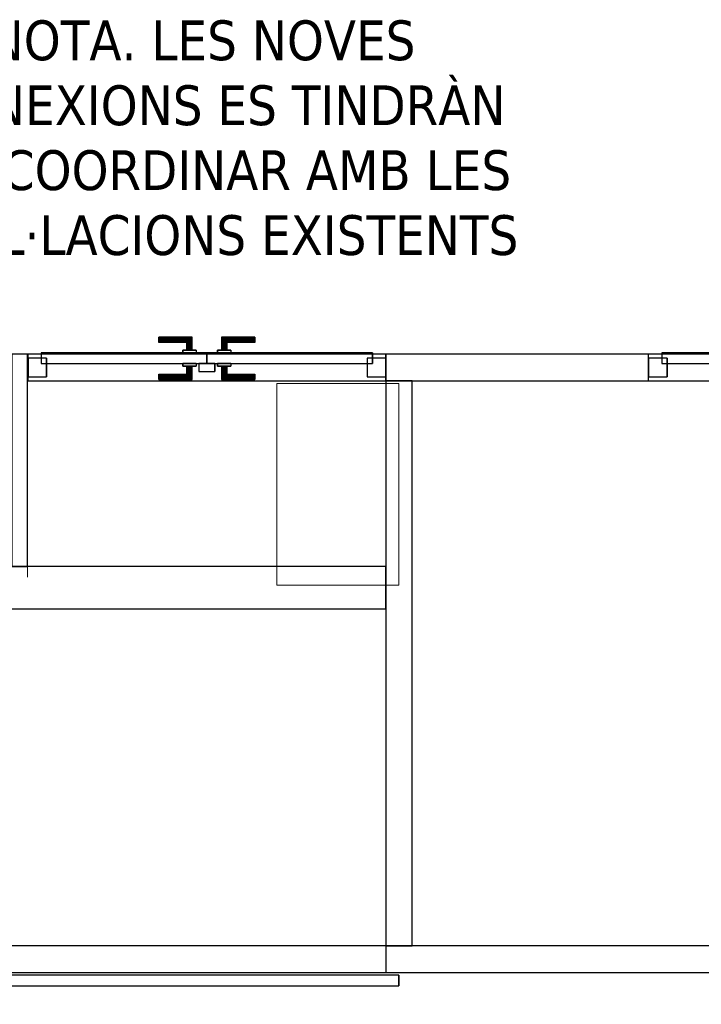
# Model space of a CAD drawing. Header units: metres. Extents: x 391.1 to 430.4, y 12.7 to 29.8.
# Tile 38 of 208: x 404.7 to 407.3, y 21.9 to 25.6. Entities that reach past the tile are written whole.
import ezdxf

# ---------------------------------------------------------------- set-up
doc = ezdxf.new("R2010")
doc.units = ezdxf.units.M
doc.layers.add('01_CARPINTERIA', color=5, linetype='Continuous', lineweight=25, true_color=0x0000ff)
for name, color, linetype, lineweight in [('A-COLS-____-OTLN', 7, 'Continuous', 18), ('A-DETL-____-MBND', 7, 'Continuous', 18), ('A-GENM-____-OTLN', 7, 'Continuous', 18), ('A-WALL-____-MCUT', 7, 'Continuous', 25), ('A-WALL-____-OTLN', 7, 'Continuous', 25), ('G-____-____-TEXT', 7, 'Continuous', 30)]:
    doc.layers.add(name, color=color, linetype=linetype, lineweight=lineweight)
doc.styles.add('Tahoma_3', font='tahoma.ttf', dxfattribs={"height": 0.15})

# ---------------------------------------------------------------- blocks, each defined once
blk = doc.blocks.new('Family - Pilar PS-1-153670-02_SAN_P0')
at = {"layer": 'A-DETL-____-MBND', "color": 253, "true_color": 0xaaaaaa}
for p, q in [((0, 0.76), (0, 0)), ((0, 0), (0, 0.76)), ((0.46, 0.76), (0, 0.76)), ((0, 0.76), (0.46, 0.76)), ((0.46, 0), (0.46, 0.76)), ((0.46, 0.76), (0.46, 0)), ((0, 0), (0.46, 0)), ((0.46, 0), (0, 0))]:
    blk.add_line(p, q, dxfattribs=at)
blk = doc.blocks.new('Family - Envans PB-155309-02_SAN_P0')
at = {"layer": 'A-WALL-____-MCUT', "color": 253, "true_color": 0xaaaaaa}
for p, q in [((2.13, 0.1), (0, 0.1)), ((0, 0.1), (0, 0)), ((2.13, 0), (2.13, 0.1)), ((0, 0), (2.13, 0))]:
    blk.add_line(p, q, dxfattribs=at)
at = {"layer": 'A-WALL-____-OTLN', "color": 253, "true_color": 0xaaaaaa}
for p, q in [((2.13, 0.1), (0, 0.1)), ((0, 0.1), (0, 0)), ((2.13, 0), (2.13, 0.1)), ((0, 0), (2.13, 0))]:
    blk.add_line(p, q, dxfattribs=at)
at = {"layer": 'A-WALL-____-OTLN', "color": 253, "lineweight": 18, "true_color": 0xaaaaaa}
blk.add_line((-0.0989, 0), (2.1088, 0), dxfattribs=at)
blk = doc.blocks.new('Family - Envans PB-155451-02_SAN_P0')
at = {"layer": 'A-WALL-____-MCUT', "color": 253, "true_color": 0xaaaaaa}
for p, q in [((1.73, 0.16), (0, 0.16)), ((0, 0.16), (0, 0)), ((1.73, 0), (1.73, 0.16)), ((0, 0), (1.73, 0))]:
    blk.add_line(p, q, dxfattribs=at)
at = {"layer": 'A-WALL-____-OTLN', "color": 253, "true_color": 0xaaaaaa}
for p, q in [((1.73, 0.16), (0, 0.16)), ((0, 0.16), (0, 0)), ((1.73, 0), (1.73, 0.16)), ((0, 0), (1.73, 0))]:
    blk.add_line(p, q, dxfattribs=at)
at = {"layer": 'A-WALL-____-OTLN', "color": 253, "lineweight": 18, "true_color": 0xaaaaaa}
blk.add_line((0, 0), (1.73, 0), dxfattribs=at)
blk = doc.blocks.new('Family - Envans PB-155499-02_SAN_P0')
at = {"layer": 'A-WALL-____-MCUT', "color": 253, "true_color": 0xaaaaaa}
for p, q in [((2.7284, 0.1), (2.7284, 0)), ((7.7284, 0.1), (2.7284, 0.1)), ((2.7284, 0), (7.7284, 0))]:
    blk.add_line(p, q, dxfattribs=at)
at = {"layer": 'A-WALL-____-OTLN', "color": 253, "true_color": 0xaaaaaa}
for p, q in [((7.7284, 0.1), (0, 0.1)), ((2.7284, 0.1), (0, 0.1)), ((2.7284, 0.1), (2.7284, 0)), ((0, 0), (7.7284, 0)), ((0, 0), (2.7284, 0))]:
    blk.add_line(p, q, dxfattribs=at)
at = {"layer": 'A-WALL-____-OTLN', "color": 253, "lineweight": 18, "true_color": 0xaaaaaa}
blk.add_line((0, 0), (7.7284, 0), dxfattribs=at)
blk = doc.blocks.new('Family - Vano de puerta PB-155501-02_SAN_P0')
at = {"layer": 'A-GENM-____-OTLN', "color": 253, "true_color": 0xaaaaaa}
for p, q in [((406.0864, 22.1208), (403.358, 22.1208)), ((403.358, 22.1208), (403.358, 22.0208)), ((403.358, 22.1208), (406.0864, 22.1208)), ((403.358, 22.0208), (403.358, 22.1208)), ((406.0864, 22.0208), (406.0864, 22.1208)), ((406.0864, 22.0208), (406.0864, 22.1208)), ((403.358, 22.0208), (406.0864, 22.0208)), ((406.0864, 22.0208), (403.358, 22.0208))]:
    blk.add_line(p, q, dxfattribs=at)
blk = doc.blocks.new('Family - LONDR55-XX_ZZ-ARQ-CAA-M3D-Londres55-155573-02_SAN_P0')
at = {"layer": '01_CARPINTERIA', "color": 161, "true_color": 0xaaaaff}
for p, q in [((2.6505, 0.2125), (2.6484, 0.205)), ((2.6505, 0.2125), (2.6484, 0.205)), ((2.6484, 0.205), (2.6505, 0.1975)), ((2.6484, 0.205), (2.6505, 0.1975)), ((2.6484, 0.15), (2.6484, 0.205)), ((2.6559, 0.218), (2.6505, 0.2125)), ((2.6559, 0.218), (2.6505, 0.2125)), ((2.6505, 0.2125), (2.6505, 0.15)), ((2.6505, 0.1975), (2.6559, 0.192)), ((2.6505, 0.1975), (2.6559, 0.192)), ((2.6505, 0.1975), (2.6505, 0.15)), ((2.6634, 0.22), (2.6559, 0.218)), ((2.6634, 0.22), (2.6559, 0.218)), ((2.6559, 0.218), (2.6559, 0.15)), ((2.6559, 0.192), (2.6634, 0.19)), ((2.6559, 0.192), (2.6634, 0.19)), ((2.6559, 0.192), (2.6559, 0.15)), ((2.6709, 0.218), (2.6634, 0.22)), ((2.6709, 0.218), (2.6634, 0.22)), ((2.6634, 0.22), (2.6634, 0.15)), ((2.6634, 0.19), (2.6709, 0.192)), ((2.6634, 0.19), (2.6709, 0.192)), ((2.6634, 0.19), (2.6634, 0.15)), ((2.6764, 0.2125), (2.6709, 0.218)), ((2.6764, 0.2125), (2.6709, 0.218)), ((2.6709, 0.218), (2.6709, 0.15)), ((2.6709, 0.192), (2.6764, 0.1975)), ((2.6709, 0.192), (2.6764, 0.1975)), ((2.6709, 0.192), (2.6709, 0.15)), ((2.6784, 0.205), (2.6764, 0.2125)), ((2.6784, 0.205), (2.6764, 0.2125)), ((2.6764, 0.2125), (2.6764, 0.15)), ((2.6764, 0.1975), (2.6784, 0.205)), ((2.6764, 0.1975), (2.6784, 0.205)), ((2.6764, 0.1975), (2.6764, 0.15)), ((2.6784, 0.205), (2.6784, 0.15)), ((2.7284, 0.15), (-0.05, 0.15)), ((-0.05, 0.15), (-0.05, 0.11)), ((2.7284, 0.15), (-0.05, 0.15)), ((-0.05, 0.11), (-0.05, 0.15)), ((2.6505, 0.15), (2.6484, 0.15)), ((2.6484, 0.15), (2.6505, 0.15)), ((2.6505, 0.15), (2.6559, 0.15)), ((2.6559, 0.15), (2.6505, 0.15)), ((2.6559, 0.15), (2.6634, 0.15)), ((2.6634, 0.15), (2.6559, 0.15)), ((2.6634, 0.15), (2.6709, 0.15)), ((2.6709, 0.15), (2.6634, 0.15)), ((2.6709, 0.15), (2.6764, 0.15)), ((2.6764, 0.15), (2.6709, 0.15)), ((2.6764, 0.15), (2.6784, 0.15)), ((2.6784, 0.15), (2.6764, 0.15)), ((2.7284, 0.11), (2.7284, 0.15)), ((2.7284, 0.11), (2.7284, 0.15)), ((-0.05, 0.11), (2.7284, 0.11)), ((-0.05, 0.11), (2.7284, 0.11)), ((2.6484, 0.055), (2.6484, 0.11)), ((2.6505, 0.11), (2.6484, 0.11)), ((2.6484, 0.11), (2.6505, 0.11)), ((2.6505, 0.11), (2.6505, 0.0475)), ((2.6505, 0.11), (2.6505, 0.0625)), ((2.6505, 0.11), (2.6559, 0.11)), ((2.6559, 0.11), (2.6505, 0.11)), ((2.6559, 0.11), (2.6559, 0.042)), ((2.6559, 0.11), (2.6559, 0.068)), ((2.6559, 0.11), (2.6634, 0.11)), ((2.6634, 0.11), (2.6559, 0.11)), ((2.6634, 0.11), (2.6634, 0.04)), ((2.6634, 0.11), (2.6634, 0.07)), ((2.6634, 0.11), (2.6709, 0.11)), ((2.6709, 0.11), (2.6634, 0.11)), ((2.6709, 0.11), (2.6709, 0.042)), ((2.6709, 0.11), (2.6709, 0.068)), ((2.6709, 0.11), (2.6764, 0.11)), ((2.6764, 0.11), (2.6709, 0.11)), ((2.6764, 0.11), (2.6764, 0.0475)), ((2.6764, 0.11), (2.6764, 0.0625)), ((2.6764, 0.11), (2.6784, 0.11)), ((2.6784, 0.11), (2.6764, 0.11)), ((2.6784, 0.11), (2.6784, 0.055)), ((2.6505, 0.0625), (2.6484, 0.055)), ((2.6505, 0.0625), (2.6484, 0.055)), ((2.6484, 0.055), (2.6505, 0.0475)), ((2.6484, 0.055), (2.6505, 0.0475)), ((2.6559, 0.068), (2.6505, 0.0625)), ((2.6559, 0.068), (2.6505, 0.0625)), ((2.6505, 0.0475), (2.6559, 0.042)), ((2.6505, 0.0475), (2.6559, 0.042)), ((2.6634, 0.07), (2.6559, 0.068)), ((2.6634, 0.07), (2.6559, 0.068)), ((2.6559, 0.042), (2.6634, 0.04)), ((2.6559, 0.042), (2.6634, 0.04)), ((2.6709, 0.068), (2.6634, 0.07)), ((2.6709, 0.068), (2.6634, 0.07)), ((2.6634, 0.04), (2.6709, 0.042)), ((2.6634, 0.04), (2.6709, 0.042)), ((2.6764, 0.0625), (2.6709, 0.068)), ((2.6764, 0.0625), (2.6709, 0.068)), ((2.6709, 0.042), (2.6764, 0.0475)), ((2.6709, 0.042), (2.6764, 0.0475)), ((2.6784, 0.055), (2.6764, 0.0625)), ((2.6784, 0.055), (2.6764, 0.0625)), ((2.6764, 0.0475), (2.6784, 0.055)), ((2.6764, 0.0475), (2.6784, 0.055))]:
    blk.add_line(p, q, dxfattribs=at)
blk = doc.blocks.new('Family - Porta PB-155574-02_SAN_P0')
blk.add_blockref('Family - LONDR55-XX_ZZ-ARQ-CAA-M3D-Londres55-155573-02_SAN_P0', (0, 0))
blk = doc.blocks.new('Family - Envans PB-155588-02_SAN_P0')
at = {"layer": 'A-WALL-____-MCUT', "color": 253, "true_color": 0xaaaaaa}
for p, q in [((2.8406, 0.1), (1.8494, 0.1)), ((1.8494, 0.1), (1.8494, 0)), ((2.8406, 0), (2.8406, 0.1)), ((4.1891, 0.1), (4.1891, 0)), ((4.1904, 0.1), (4.1891, 0.1)), ((4.1904, 0), (4.1904, 0.1)), ((1.8494, 0), (2.8406, 0)), ((4.1891, 0), (4.1904, 0))]:
    blk.add_line(p, q, dxfattribs=at)
at = {"layer": 'A-WALL-____-OTLN', "color": 253, "true_color": 0xaaaaaa}
for p, q in [((4.1904, 0.1), (-0.0001, 0.1)), ((1.8494, 0.1), (0.3547, 0.1)), ((1.8494, 0.1), (1.8494, 0)), ((4.1891, 0.1), (2.8406, 0.1)), ((2.8406, 0.1), (2.8406, 0)), ((4.1891, 0.1), (4.1891, 0)), ((4.1904, 0), (4.1904, 0.1)), ((0, 0), (4.1904, 0)), ((0.3547, 0), (1.8494, 0)), ((2.8406, 0), (4.1891, 0))]:
    blk.add_line(p, q, dxfattribs=at)
at = {"layer": 'A-WALL-____-OTLN', "color": 253, "lineweight": 18, "true_color": 0xaaaaaa}
blk.add_line((0, 0), (4.1904, 0), dxfattribs=at)
blk = doc.blocks.new('Family - Vano de puerta PB-155590-02_SAN_P0')
at = {"layer": 'A-GENM-____-OTLN', "color": 253, "true_color": 0xaaaaaa}
for p, q in [((407.0776, 24.3508), (407.0776, 24.2508)), ((408.5723, 24.3508), (407.0776, 24.3508)), ((407.0776, 24.3508), (407.0776, 24.2508)), ((407.0776, 24.3508), (408.5723, 24.3508)), ((408.5723, 24.2508), (408.5723, 24.3508)), ((408.5723, 24.3508), (408.5723, 24.2508)), ((407.0776, 24.2508), (408.5723, 24.2508)), ((408.5723, 24.2508), (407.0776, 24.2508))]:
    blk.add_line(p, q, dxfattribs=at)
blk = doc.blocks.new('Family - Vano de puerta PB-155592-02_SAN_P0')
at = {"layer": 'A-GENM-____-OTLN', "color": 253, "true_color": 0xaaaaaa}
for p, q in [((404.738, 24.3508), (404.738, 24.2508)), ((406.0864, 24.3508), (404.738, 24.3508)), ((404.738, 24.3508), (404.738, 24.2508)), ((404.738, 24.3508), (406.0864, 24.3508)), ((406.0864, 24.2508), (406.0864, 24.3508)), ((406.0864, 24.3508), (406.0864, 24.2508)), ((404.738, 24.2508), (406.0864, 24.2508)), ((406.0864, 24.2508), (404.738, 24.2508))]:
    blk.add_line(p, q, dxfattribs=at)
blk = doc.blocks.new('Family - LONDR55-XX_ZZ-ARQ-CAA-M3D-Londres55-155769-02_SAN_P0')
at = {"layer": '01_CARPINTERIA', "color": 161, "true_color": 0xaaaaff}
for p, q in [((0.5669, 0.1487), (0.5669, 0.15)), ((0.5669, 0.15), (0.5669, 0.1487)), ((0.6919, 0.15), (0.5669, 0.15)), ((0.5669, 0.145), (0.5669, 0.1487)), ((0.5669, 0.1487), (0.5669, 0.145)), ((0.6905, 0.1487), (0.5669, 0.1487)), ((0.6905, 0.1487), (0.5669, 0.1487)), ((0.6905, 0.1487), (0.6869, 0.145)), ((0.6869, 0.145), (0.6905, 0.1487)), ((0.6919, 0.15), (0.6905, 0.1487)), ((0.6905, 0.1487), (0.6919, 0.15)), ((0.6905, 0.1), (0.6905, 0.1487)), ((0.6905, 0.1), (0.6905, 0.1487)), ((0.6919, 0.1), (0.6919, 0.15)), ((0.8042, 0.1487), (0.8029, 0.15)), ((0.8029, 0.15), (0.8029, 0.1)), ((0.8029, 0.15), (0.8042, 0.1487)), ((0.9279, 0.15), (0.8029, 0.15)), ((0.8079, 0.145), (0.8042, 0.1487)), ((0.8042, 0.1487), (0.8042, 0.1)), ((0.8042, 0.1487), (0.8042, 0.1)), ((0.8042, 0.1487), (0.8079, 0.145)), ((0.9279, 0.1487), (0.8042, 0.1487)), ((0.9279, 0.1487), (0.8042, 0.1487)), ((0.9279, 0.1487), (0.9279, 0.15)), ((0.9279, 0.15), (0.9279, 0.1487)), ((0.9279, 0.145), (0.9279, 0.1487)), ((0.9279, 0.1487), (0.9279, 0.145)), ((0.5669, 0.14), (0.5669, 0.145)), ((0.5669, 0.145), (0.5669, 0.14)), ((0.6869, 0.145), (0.5669, 0.145)), ((0.6869, 0.145), (0.5669, 0.145)), ((0.5669, 0.135), (0.5669, 0.14)), ((0.5669, 0.14), (0.5669, 0.135)), ((0.5669, 0.14), (0.6819, 0.14)), ((0.6819, 0.14), (0.5669, 0.14)), ((0.5669, 0.135), (0.5669, 0.1313)), ((0.5669, 0.1313), (0.5669, 0.135)), ((0.6769, 0.135), (0.5669, 0.135)), ((0.6769, 0.135), (0.5669, 0.135)), ((0.5669, 0.1313), (0.5669, 0.13)), ((0.5669, 0.13), (0.5669, 0.1313)), ((0.6732, 0.1313), (0.5669, 0.1313)), ((0.6732, 0.1313), (0.5669, 0.1313)), ((0.6719, 0.13), (0.5669, 0.13)), ((0.6719, 0.13), (0.6732, 0.1313)), ((0.6732, 0.1313), (0.6719, 0.13)), ((0.6719, 0.1), (0.6719, 0.13)), ((0.6732, 0.1313), (0.6769, 0.135)), ((0.6769, 0.135), (0.6732, 0.1313)), ((0.6732, 0.1), (0.6732, 0.1313)), ((0.6732, 0.1), (0.6732, 0.1313)), ((0.6769, 0.135), (0.6819, 0.14)), ((0.6819, 0.14), (0.6769, 0.135)), ((0.6769, 0.1), (0.6769, 0.135)), ((0.6769, 0.1), (0.6769, 0.135)), ((0.6869, 0.145), (0.6819, 0.14)), ((0.6819, 0.14), (0.6869, 0.145)), ((0.6819, 0.14), (0.6819, 0.1)), ((0.6819, 0.1), (0.6819, 0.14)), ((0.6869, 0.1), (0.6869, 0.145)), ((0.6869, 0.1), (0.6869, 0.145)), ((0.8129, 0.14), (0.8079, 0.145)), ((0.8079, 0.145), (0.8079, 0.1)), ((0.8079, 0.145), (0.8079, 0.1)), ((0.8079, 0.145), (0.8129, 0.14)), ((0.9279, 0.145), (0.8079, 0.145)), ((0.9279, 0.145), (0.8079, 0.145)), ((0.8129, 0.1), (0.8129, 0.14)), ((0.8129, 0.14), (0.8129, 0.1)), ((0.8129, 0.14), (0.8179, 0.135)), ((0.8179, 0.135), (0.8129, 0.14)), ((0.8129, 0.14), (0.9279, 0.14)), ((0.9279, 0.14), (0.8129, 0.14)), ((0.8179, 0.135), (0.8179, 0.1)), ((0.8179, 0.135), (0.8215, 0.1313)), ((0.8215, 0.1313), (0.8179, 0.135)), ((0.8179, 0.135), (0.8179, 0.1)), ((0.9279, 0.135), (0.8179, 0.135)), ((0.9279, 0.135), (0.8179, 0.135)), ((0.8215, 0.1313), (0.8215, 0.1)), ((0.8215, 0.1313), (0.8229, 0.13)), ((0.8229, 0.13), (0.8215, 0.1313)), ((0.8215, 0.1313), (0.8215, 0.1)), ((0.9279, 0.1313), (0.8215, 0.1313)), ((0.9279, 0.1313), (0.8215, 0.1313)), ((0.8229, 0.13), (0.8229, 0.1)), ((0.9279, 0.13), (0.8229, 0.13)), ((0.9279, 0.145), (0.9279, 0.14)), ((0.9279, 0.14), (0.9279, 0.145)), ((0.9279, 0.14), (0.9279, 0.135)), ((0.9279, 0.135), (0.9279, 0.14)), ((0.9279, 0.135), (0.9279, 0.1313)), ((0.9279, 0.1313), (0.9279, 0.135)), ((0.9279, 0.1313), (0.9279, 0.13)), ((0.9279, 0.13), (0.9279, 0.1313)), ((0.7469, 0.09), (0.05, 0.09)), ((0.05, 0.09), (0.05, 0.05)), ((0.7469, 0.09), (0.05, 0.09)), ((0.05, 0.09), (0.05, 0.05)), ((0.7069, 0.1), (0.6569, 0.1)), ((0.6569, 0.1), (0.7069, 0.1)), ((0.6569, 0.1), (0.6569, 0.09)), ((0.6569, 0.09), (0.6569, 0.1)), ((0.7069, 0.09), (0.6569, 0.09)), ((0.6569, 0.09), (0.7069, 0.09)), ((0.6732, 0.1), (0.6719, 0.1)), ((0.6719, 0.1), (0.6732, 0.1)), ((0.6769, 0.1), (0.6732, 0.1)), ((0.6732, 0.1), (0.6769, 0.1)), ((0.6819, 0.1), (0.6769, 0.1)), ((0.6769, 0.1), (0.6819, 0.1)), ((0.6869, 0.1), (0.6819, 0.1)), ((0.6819, 0.1), (0.6869, 0.1)), ((0.6869, 0.1), (0.6905, 0.1)), ((0.6905, 0.1), (0.6869, 0.1)), ((0.6905, 0.1), (0.6919, 0.1)), ((0.6919, 0.1), (0.6905, 0.1)), ((0.7069, 0.1), (0.7069, 0.09)), ((0.7069, 0.1), (0.7069, 0.09)), ((0.7469, 0.05), (0.7469, 0.09)), ((0.7469, 0.09), (0.7469, 0.05)), ((1.4447, 0.09), (0.7479, 0.09)), ((0.7479, 0.09), (0.7479, 0.05)), ((1.4447, 0.09), (0.7479, 0.09)), ((0.7479, 0.09), (0.7479, 0.05)), ((0.8379, 0.1), (0.7879, 0.1)), ((0.7879, 0.1), (0.8379, 0.1)), ((0.7879, 0.1), (0.7879, 0.09)), ((0.7879, 0.09), (0.7879, 0.1)), ((0.8379, 0.09), (0.7879, 0.09)), ((0.7879, 0.09), (0.8379, 0.09)), ((0.8042, 0.1), (0.8029, 0.1)), ((0.8029, 0.1), (0.8042, 0.1)), ((0.8079, 0.1), (0.8042, 0.1)), ((0.8042, 0.1), (0.8079, 0.1)), ((0.8129, 0.1), (0.8079, 0.1)), ((0.8079, 0.1), (0.8129, 0.1)), ((0.8179, 0.1), (0.8129, 0.1)), ((0.8129, 0.1), (0.8179, 0.1)), ((0.8179, 0.1), (0.8215, 0.1)), ((0.8215, 0.1), (0.8179, 0.1)), ((0.8215, 0.1), (0.8229, 0.1)), ((0.8229, 0.1), (0.8215, 0.1)), ((0.8379, 0.1), (0.8379, 0.09)), ((0.8379, 0.1), (0.8379, 0.09)), ((1.4447, 0.05), (1.4447, 0.09)), ((1.4447, 0.09), (1.4447, 0.05)), ((0.07, 0.07), (0, 0.07)), ((0, 0.07), (0, 0)), ((0.07, 0.07), (0, 0.07)), ((0, 0.07), (0, 0)), ((0.05, 0.05), (0.7469, 0.05)), ((0.05, 0.05), (0.7469, 0.05)), ((0.07, 0), (0.07, 0.07)), ((0.07, 0.07), (0.07, 0)), ((0.6569, 0.05), (0.7069, 0.05)), ((0.7069, 0.05), (0.6569, 0.05)), ((0.6569, 0.05), (0.6569, 0.04)), ((0.6569, 0.04), (0.6569, 0.05)), ((0.6569, 0.04), (0.7069, 0.04)), ((0.7069, 0.04), (0.6569, 0.04)), ((0.6732, 0.04), (0.6719, 0.04)), ((0.6719, 0.04), (0.6732, 0.04)), ((0.6719, 0.01), (0.6719, 0.04)), ((0.6769, 0.04), (0.6732, 0.04)), ((0.6732, 0.04), (0.6769, 0.04)), ((0.6732, 0.0087), (0.6732, 0.04)), ((0.6732, 0.0087), (0.6732, 0.04)), ((0.6769, 0.04), (0.6819, 0.04)), ((0.6819, 0.04), (0.6769, 0.04)), ((0.6769, 0.005), (0.6769, 0.04)), ((0.6769, 0.005), (0.6769, 0.04)), ((0.6819, 0.04), (0.6869, 0.04)), ((0.6869, 0.04), (0.6819, 0.04)), ((0.6819, 0.04), (0.6819, 0)), ((0.6819, 0), (0.6819, 0.04)), ((0.6869, 0.04), (0.6905, 0.04)), ((0.6905, 0.04), (0.6869, 0.04)), ((0.6869, -0.005), (0.6869, 0.04)), ((0.6869, -0.005), (0.6869, 0.04)), ((0.6905, 0.04), (0.6919, 0.04)), ((0.6919, 0.04), (0.6905, 0.04)), ((0.6905, -0.0087), (0.6905, 0.04)), ((0.6905, -0.0087), (0.6905, 0.04)), ((0.6919, -0.01), (0.6919, 0.04)), ((0.7069, 0.05), (0.7069, 0.04)), ((0.7069, 0.05), (0.7069, 0.04)), ((0.7769, 0.05), (0.7169, 0.05)), ((0.7169, 0.05), (0.7169, 0.02)), ((0.7769, 0.05), (0.7169, 0.05)), ((0.7169, 0.05), (0.7169, 0.02)), ((0.7479, 0.05), (1.4447, 0.05)), ((0.7479, 0.05), (1.4447, 0.05)), ((0.7769, 0.02), (0.7769, 0.05)), ((0.7769, 0.05), (0.7769, 0.02)), ((0.7879, 0.05), (0.8379, 0.05)), ((0.8379, 0.05), (0.7879, 0.05)), ((0.7879, 0.05), (0.7879, 0.04)), ((0.7879, 0.04), (0.7879, 0.05)), ((0.7879, 0.04), (0.8379, 0.04)), ((0.8379, 0.04), (0.7879, 0.04)), ((0.8042, 0.04), (0.8029, 0.04)), ((0.8029, 0.04), (0.8042, 0.04)), ((0.8029, 0.04), (0.8029, -0.01)), ((0.8079, 0.04), (0.8042, 0.04)), ((0.8042, 0.04), (0.8079, 0.04)), ((0.8042, 0.04), (0.8042, -0.0087)), ((0.8042, 0.04), (0.8042, -0.0087)), ((0.8079, 0.04), (0.8129, 0.04)), ((0.8129, 0.04), (0.8079, 0.04)), ((0.8079, 0.04), (0.8079, -0.005)), ((0.8079, 0.04), (0.8079, -0.005)), ((0.8129, 0.04), (0.8179, 0.04)), ((0.8179, 0.04), (0.8129, 0.04)), ((0.8129, 0), (0.8129, 0.04)), ((0.8129, 0.04), (0.8129, 0)), ((0.8179, 0.04), (0.8215, 0.04)), ((0.8215, 0.04), (0.8179, 0.04)), ((0.8179, 0.04), (0.8179, 0.005)), ((0.8179, 0.04), (0.8179, 0.005)), ((0.8215, 0.04), (0.8229, 0.04)), ((0.8229, 0.04), (0.8215, 0.04)), ((0.8215, 0.04), (0.8215, 0.0087)), ((0.8215, 0.04), (0.8215, 0.0087)), ((0.8229, 0.04), (0.8229, 0.01)), ((0.8379, 0.05), (0.8379, 0.04)), ((0.8379, 0.05), (0.8379, 0.04)), ((1.4947, 0.07), (1.4247, 0.07)), ((1.4247, 0.07), (1.4247, 0)), ((1.4947, 0.07), (1.4247, 0.07)), ((1.4247, 0.07), (1.4247, 0)), ((1.4947, 0), (1.4947, 0.07)), ((1.4947, 0.07), (1.4947, 0)), ((0, 0), (0.07, 0)), ((0, 0), (0.07, 0)), ((0.5669, 0.0087), (0.5669, 0.01)), ((0.5669, 0.01), (0.5669, 0.0087)), ((0.5669, 0.01), (0.6719, 0.01)), ((0.5669, 0.005), (0.5669, 0.0087)), ((0.5669, 0.0087), (0.5669, 0.005)), ((0.5669, 0.0087), (0.6732, 0.0087)), ((0.5669, 0.0087), (0.6732, 0.0087)), ((0.5669, 0), (0.5669, 0.005)), ((0.5669, 0.005), (0.5669, 0)), ((0.5669, 0.005), (0.6769, 0.005)), ((0.5669, 0.005), (0.6769, 0.005)), ((0.5669, -0.005), (0.5669, 0)), ((0.5669, 0), (0.5669, -0.005)), ((0.6819, 0), (0.5669, 0)), ((0.5669, 0), (0.6819, 0)), ((0.6732, 0.0087), (0.6719, 0.01)), ((0.6719, 0.01), (0.6732, 0.0087)), ((0.6769, 0.005), (0.6732, 0.0087)), ((0.6732, 0.0087), (0.6769, 0.005)), ((0.6819, 0), (0.6769, 0.005)), ((0.6769, 0.005), (0.6819, 0)), ((0.7169, 0.02), (0.7769, 0.02)), ((0.7169, 0.02), (0.7769, 0.02)), ((0.8129, 0), (0.8079, -0.005)), ((0.8179, 0.005), (0.8129, 0)), ((0.8129, 0), (0.8179, 0.005)), ((0.8129, 0), (0.9279, 0)), ((0.8215, 0.0087), (0.8179, 0.005)), ((0.8179, 0.005), (0.8215, 0.0087)), ((0.8179, 0.005), (0.9279, 0.005)), ((0.8179, 0.005), (0.9279, 0.005)), ((0.8229, 0.01), (0.8215, 0.0087)), ((0.8215, 0.0087), (0.8229, 0.01)), ((0.8215, 0.0087), (0.9279, 0.0087)), ((0.8215, 0.0087), (0.9279, 0.0087)), ((0.8229, 0.01), (0.9279, 0.01)), ((0.9279, 0.0087), (0.9279, 0.01)), ((0.9279, 0.01), (0.9279, 0.0087)), ((0.9279, 0.005), (0.9279, 0.0087)), ((0.9279, 0.0087), (0.9279, 0.005)), ((0.9279, 0.005), (0.9279, 0)), ((0.9279, 0), (0.9279, 0.005)), ((0.9279, 0), (0.9279, -0.005)), ((0.9279, -0.005), (0.9279, 0)), ((1.4247, 0), (1.4947, 0)), ((1.4247, 0), (1.4947, 0)), ((0.5669, -0.005), (0.5669, -0.0087)), ((0.5669, -0.0087), (0.5669, -0.005)), ((0.5669, -0.005), (0.6869, -0.005)), ((0.5669, -0.005), (0.6869, -0.005)), ((0.5669, -0.0087), (0.5669, -0.01)), ((0.5669, -0.01), (0.5669, -0.0087)), ((0.5669, -0.0087), (0.6905, -0.0087)), ((0.5669, -0.0087), (0.6905, -0.0087)), ((0.5669, -0.01), (0.6919, -0.01)), ((0.6819, 0), (0.6869, -0.005)), ((0.6869, -0.005), (0.6819, 0)), ((0.6869, -0.005), (0.6905, -0.0087)), ((0.6905, -0.0087), (0.6869, -0.005)), ((0.6905, -0.0087), (0.6919, -0.01)), ((0.6919, -0.01), (0.6905, -0.0087)), ((0.8029, -0.01), (0.8042, -0.0087)), ((0.8042, -0.0087), (0.8029, -0.01)), ((0.8029, -0.01), (0.9279, -0.01)), ((0.8042, -0.0087), (0.8079, -0.005)), ((0.8079, -0.005), (0.8042, -0.0087)), ((0.8042, -0.0087), (0.9279, -0.0087)), ((0.8042, -0.0087), (0.9279, -0.0087)), ((0.8079, -0.005), (0.8129, 0)), ((0.8079, -0.005), (0.9279, -0.005)), ((0.8079, -0.005), (0.9279, -0.005)), ((0.9279, 0), (0.8129, 0)), ((0.9279, -0.005), (0.9279, -0.0087)), ((0.9279, -0.0087), (0.9279, -0.005)), ((0.9279, -0.0087), (0.9279, -0.01)), ((0.9279, -0.01), (0.9279, -0.0087))]:
    blk.add_line(p, q, dxfattribs=at)
blk = doc.blocks.new('Family - Porta PB-155770-02_SAN_P0')
blk.add_blockref('Family - LONDR55-XX_ZZ-ARQ-CAA-M3D-Londres55-155769-02_SAN_P0', (0, 0))
blk = doc.blocks.new('Family - LONDR55-XX_ZZ-ARQ-CAA-M3D-Londres55-155801-02_SAN_P0')
at = {"layer": '01_CARPINTERIA', "color": 161, "true_color": 0xaaaaff}
for p, q in [((0.4937, 0.1487), (0.4937, 0.15)), ((0.4937, 0.15), (0.4937, 0.1487)), ((0.6187, 0.15), (0.4937, 0.15)), ((0.4937, 0.145), (0.4937, 0.1487)), ((0.4937, 0.1487), (0.4937, 0.145)), ((0.6174, 0.1487), (0.4937, 0.1487)), ((0.6174, 0.1487), (0.4937, 0.1487)), ((0.6174, 0.1487), (0.6137, 0.145)), ((0.6137, 0.145), (0.6174, 0.1487)), ((0.6187, 0.15), (0.6174, 0.1487)), ((0.6174, 0.1487), (0.6187, 0.15)), ((0.6174, 0.1), (0.6174, 0.1487)), ((0.6174, 0.1), (0.6174, 0.1487)), ((0.6187, 0.1), (0.6187, 0.15)), ((0.7311, 0.1487), (0.7297, 0.15)), ((0.7297, 0.15), (0.7297, 0.1)), ((0.7297, 0.15), (0.7311, 0.1487)), ((0.8547, 0.15), (0.7297, 0.15)), ((0.7347, 0.145), (0.7311, 0.1487)), ((0.7311, 0.1487), (0.7311, 0.1)), ((0.7311, 0.1487), (0.7311, 0.1)), ((0.7311, 0.1487), (0.7347, 0.145)), ((0.8547, 0.1487), (0.7311, 0.1487)), ((0.8547, 0.1487), (0.7311, 0.1487)), ((0.8547, 0.1487), (0.8547, 0.15)), ((0.8547, 0.15), (0.8547, 0.1487)), ((0.8547, 0.145), (0.8547, 0.1487)), ((0.8547, 0.1487), (0.8547, 0.145)), ((0.4937, 0.14), (0.4937, 0.145)), ((0.4937, 0.145), (0.4937, 0.14)), ((0.6137, 0.145), (0.4937, 0.145)), ((0.6137, 0.145), (0.4937, 0.145)), ((0.4937, 0.135), (0.4937, 0.14)), ((0.4937, 0.14), (0.4937, 0.135)), ((0.4937, 0.14), (0.6087, 0.14)), ((0.6087, 0.14), (0.4937, 0.14)), ((0.4937, 0.135), (0.4937, 0.1313)), ((0.4937, 0.1313), (0.4937, 0.135)), ((0.6037, 0.135), (0.4937, 0.135)), ((0.6037, 0.135), (0.4937, 0.135)), ((0.4937, 0.1313), (0.4937, 0.13)), ((0.4937, 0.13), (0.4937, 0.1313)), ((0.6001, 0.1313), (0.4937, 0.1313)), ((0.6001, 0.1313), (0.4937, 0.1313)), ((0.5987, 0.13), (0.4937, 0.13)), ((0.5987, 0.13), (0.6001, 0.1313)), ((0.6001, 0.1313), (0.5987, 0.13)), ((0.5987, 0.1), (0.5987, 0.13)), ((0.6001, 0.1313), (0.6037, 0.135)), ((0.6037, 0.135), (0.6001, 0.1313)), ((0.6001, 0.1), (0.6001, 0.1313)), ((0.6001, 0.1), (0.6001, 0.1313)), ((0.6037, 0.135), (0.6087, 0.14)), ((0.6087, 0.14), (0.6037, 0.135)), ((0.6037, 0.1), (0.6037, 0.135)), ((0.6037, 0.1), (0.6037, 0.135)), ((0.6137, 0.145), (0.6087, 0.14)), ((0.6087, 0.14), (0.6137, 0.145)), ((0.6087, 0.14), (0.6087, 0.1)), ((0.6087, 0.1), (0.6087, 0.14)), ((0.6137, 0.1), (0.6137, 0.145)), ((0.6137, 0.1), (0.6137, 0.145)), ((0.7397, 0.14), (0.7347, 0.145)), ((0.7347, 0.145), (0.7347, 0.1)), ((0.7347, 0.145), (0.7347, 0.1)), ((0.7347, 0.145), (0.7397, 0.14)), ((0.8547, 0.145), (0.7347, 0.145)), ((0.8547, 0.145), (0.7347, 0.145)), ((0.7397, 0.1), (0.7397, 0.14)), ((0.7397, 0.14), (0.7397, 0.1)), ((0.7397, 0.14), (0.7447, 0.135)), ((0.7447, 0.135), (0.7397, 0.14)), ((0.7397, 0.14), (0.8547, 0.14)), ((0.8547, 0.14), (0.7397, 0.14)), ((0.7447, 0.135), (0.7447, 0.1)), ((0.7447, 0.135), (0.7484, 0.1313)), ((0.7484, 0.1313), (0.7447, 0.135)), ((0.7447, 0.135), (0.7447, 0.1)), ((0.8547, 0.135), (0.7447, 0.135)), ((0.8547, 0.135), (0.7447, 0.135)), ((0.7484, 0.1313), (0.7484, 0.1)), ((0.7484, 0.1313), (0.7497, 0.13)), ((0.7497, 0.13), (0.7484, 0.1313)), ((0.7484, 0.1313), (0.7484, 0.1)), ((0.8547, 0.1313), (0.7484, 0.1313)), ((0.8547, 0.1313), (0.7484, 0.1313)), ((0.7497, 0.13), (0.7497, 0.1)), ((0.8547, 0.13), (0.7497, 0.13)), ((0.8547, 0.145), (0.8547, 0.14)), ((0.8547, 0.14), (0.8547, 0.145)), ((0.8547, 0.14), (0.8547, 0.135)), ((0.8547, 0.135), (0.8547, 0.14)), ((0.8547, 0.135), (0.8547, 0.1313)), ((0.8547, 0.1313), (0.8547, 0.135)), ((0.8547, 0.1313), (0.8547, 0.13)), ((0.8547, 0.13), (0.8547, 0.1313)), ((0.6737, 0.09), (0.05, 0.09)), ((0.05, 0.09), (0.05, 0.05)), ((0.6737, 0.09), (0.05, 0.09)), ((0.05, 0.09), (0.05, 0.05)), ((0.6337, 0.1), (0.5837, 0.1)), ((0.5837, 0.1), (0.6337, 0.1)), ((0.5837, 0.1), (0.5837, 0.09)), ((0.5837, 0.09), (0.5837, 0.1)), ((0.6337, 0.09), (0.5837, 0.09)), ((0.5837, 0.09), (0.6337, 0.09)), ((0.6001, 0.1), (0.5987, 0.1)), ((0.5987, 0.1), (0.6001, 0.1)), ((0.6037, 0.1), (0.6001, 0.1)), ((0.6001, 0.1), (0.6037, 0.1)), ((0.6087, 0.1), (0.6037, 0.1)), ((0.6037, 0.1), (0.6087, 0.1)), ((0.6137, 0.1), (0.6087, 0.1)), ((0.6087, 0.1), (0.6137, 0.1)), ((0.6137, 0.1), (0.6174, 0.1)), ((0.6174, 0.1), (0.6137, 0.1)), ((0.6174, 0.1), (0.6187, 0.1)), ((0.6187, 0.1), (0.6174, 0.1)), ((0.6337, 0.1), (0.6337, 0.09)), ((0.6337, 0.1), (0.6337, 0.09)), ((0.6737, 0.05), (0.6737, 0.09)), ((0.6737, 0.09), (0.6737, 0.05)), ((1.2985, 0.09), (0.6747, 0.09)), ((0.6747, 0.09), (0.6747, 0.05)), ((1.2985, 0.09), (0.6747, 0.09)), ((0.6747, 0.09), (0.6747, 0.05)), ((0.7647, 0.1), (0.7147, 0.1)), ((0.7147, 0.1), (0.7647, 0.1)), ((0.7147, 0.1), (0.7147, 0.09)), ((0.7147, 0.09), (0.7147, 0.1)), ((0.7647, 0.09), (0.7147, 0.09)), ((0.7147, 0.09), (0.7647, 0.09)), ((0.7311, 0.1), (0.7297, 0.1)), ((0.7297, 0.1), (0.7311, 0.1)), ((0.7347, 0.1), (0.7311, 0.1)), ((0.7311, 0.1), (0.7347, 0.1)), ((0.7397, 0.1), (0.7347, 0.1)), ((0.7347, 0.1), (0.7397, 0.1)), ((0.7447, 0.1), (0.7397, 0.1)), ((0.7397, 0.1), (0.7447, 0.1)), ((0.7447, 0.1), (0.7484, 0.1)), ((0.7484, 0.1), (0.7447, 0.1)), ((0.7484, 0.1), (0.7497, 0.1)), ((0.7497, 0.1), (0.7484, 0.1)), ((0.7647, 0.1), (0.7647, 0.09)), ((0.7647, 0.1), (0.7647, 0.09)), ((1.2985, 0.05), (1.2985, 0.09)), ((1.2985, 0.09), (1.2985, 0.05)), ((0.07, 0.07), (0, 0.07)), ((0, 0.07), (0, 0)), ((0.07, 0.07), (0, 0.07)), ((0, 0.07), (0, 0)), ((0.05, 0.05), (0.6737, 0.05)), ((0.05, 0.05), (0.6737, 0.05)), ((0.07, 0), (0.07, 0.07)), ((0.07, 0.07), (0.07, 0)), ((0.5837, 0.05), (0.6337, 0.05)), ((0.6337, 0.05), (0.5837, 0.05)), ((0.5837, 0.05), (0.5837, 0.04)), ((0.5837, 0.04), (0.5837, 0.05)), ((0.5837, 0.04), (0.6337, 0.04)), ((0.6337, 0.04), (0.5837, 0.04)), ((0.6001, 0.04), (0.5987, 0.04)), ((0.5987, 0.04), (0.6001, 0.04)), ((0.5987, 0.01), (0.5987, 0.04)), ((0.6037, 0.04), (0.6001, 0.04)), ((0.6001, 0.04), (0.6037, 0.04)), ((0.6001, 0.0087), (0.6001, 0.04)), ((0.6001, 0.0087), (0.6001, 0.04)), ((0.6037, 0.04), (0.6087, 0.04)), ((0.6087, 0.04), (0.6037, 0.04)), ((0.6037, 0.005), (0.6037, 0.04)), ((0.6037, 0.005), (0.6037, 0.04)), ((0.6087, 0.04), (0.6137, 0.04)), ((0.6137, 0.04), (0.6087, 0.04)), ((0.6087, 0.04), (0.6087, 0)), ((0.6087, 0), (0.6087, 0.04)), ((0.6137, 0.04), (0.6174, 0.04)), ((0.6174, 0.04), (0.6137, 0.04)), ((0.6137, -0.005), (0.6137, 0.04)), ((0.6137, -0.005), (0.6137, 0.04)), ((0.6174, 0.04), (0.6187, 0.04)), ((0.6187, 0.04), (0.6174, 0.04)), ((0.6174, -0.0087), (0.6174, 0.04)), ((0.6174, -0.0087), (0.6174, 0.04)), ((0.6187, -0.01), (0.6187, 0.04)), ((0.6337, 0.05), (0.6337, 0.04)), ((0.6337, 0.05), (0.6337, 0.04)), ((0.7037, 0.05), (0.6437, 0.05)), ((0.6437, 0.05), (0.6437, 0.02)), ((0.7037, 0.05), (0.6437, 0.05)), ((0.6437, 0.05), (0.6437, 0.02)), ((0.6747, 0.05), (1.2985, 0.05)), ((0.6747, 0.05), (1.2985, 0.05)), ((0.7037, 0.02), (0.7037, 0.05)), ((0.7037, 0.05), (0.7037, 0.02)), ((0.7147, 0.05), (0.7647, 0.05)), ((0.7647, 0.05), (0.7147, 0.05)), ((0.7147, 0.05), (0.7147, 0.04)), ((0.7147, 0.04), (0.7147, 0.05)), ((0.7147, 0.04), (0.7647, 0.04)), ((0.7647, 0.04), (0.7147, 0.04)), ((0.7311, 0.04), (0.7297, 0.04)), ((0.7297, 0.04), (0.7311, 0.04)), ((0.7297, 0.04), (0.7297, -0.01)), ((0.7347, 0.04), (0.7311, 0.04)), ((0.7311, 0.04), (0.7347, 0.04)), ((0.7311, 0.04), (0.7311, -0.0087)), ((0.7311, 0.04), (0.7311, -0.0087)), ((0.7347, 0.04), (0.7397, 0.04)), ((0.7397, 0.04), (0.7347, 0.04)), ((0.7347, 0.04), (0.7347, -0.005)), ((0.7347, 0.04), (0.7347, -0.005)), ((0.7397, 0.04), (0.7447, 0.04)), ((0.7447, 0.04), (0.7397, 0.04)), ((0.7397, 0), (0.7397, 0.04)), ((0.7397, 0.04), (0.7397, 0)), ((0.7447, 0.04), (0.7484, 0.04)), ((0.7484, 0.04), (0.7447, 0.04)), ((0.7447, 0.04), (0.7447, 0.005)), ((0.7447, 0.04), (0.7447, 0.005)), ((0.7484, 0.04), (0.7497, 0.04)), ((0.7497, 0.04), (0.7484, 0.04)), ((0.7484, 0.04), (0.7484, 0.0087)), ((0.7484, 0.04), (0.7484, 0.0087)), ((0.7497, 0.04), (0.7497, 0.01)), ((0.7647, 0.05), (0.7647, 0.04)), ((0.7647, 0.05), (0.7647, 0.04)), ((1.3485, 0.07), (1.2785, 0.07)), ((1.2785, 0.07), (1.2785, 0)), ((1.3485, 0.07), (1.2785, 0.07)), ((1.2785, 0.07), (1.2785, 0)), ((1.3485, 0), (1.3485, 0.07)), ((1.3485, 0.07), (1.3485, 0)), ((0, 0), (0.07, 0)), ((0, 0), (0.07, 0)), ((0.4937, 0.0087), (0.4937, 0.01)), ((0.4937, 0.01), (0.4937, 0.0087)), ((0.4937, 0.01), (0.5987, 0.01)), ((0.4937, 0.005), (0.4937, 0.0087)), ((0.4937, 0.0087), (0.4937, 0.005)), ((0.4937, 0.0087), (0.6001, 0.0087)), ((0.4937, 0.0087), (0.6001, 0.0087)), ((0.4937, 0), (0.4937, 0.005)), ((0.4937, 0.005), (0.4937, 0)), ((0.4937, 0.005), (0.6037, 0.005)), ((0.4937, 0.005), (0.6037, 0.005)), ((0.4937, -0.005), (0.4937, 0)), ((0.4937, 0), (0.4937, -0.005)), ((0.6087, 0), (0.4937, 0)), ((0.4937, 0), (0.6087, 0)), ((0.6001, 0.0087), (0.5987, 0.01)), ((0.5987, 0.01), (0.6001, 0.0087)), ((0.6037, 0.005), (0.6001, 0.0087)), ((0.6001, 0.0087), (0.6037, 0.005)), ((0.6087, 0), (0.6037, 0.005)), ((0.6037, 0.005), (0.6087, 0)), ((0.6087, 0), (0.6137, -0.005)), ((0.6437, 0.02), (0.7037, 0.02)), ((0.6437, 0.02), (0.7037, 0.02)), ((0.7347, -0.005), (0.7397, 0)), ((0.7447, 0.005), (0.7397, 0)), ((0.7397, 0), (0.7447, 0.005)), ((0.8547, 0), (0.7397, 0)), ((0.7397, 0), (0.8547, 0)), ((0.7484, 0.0087), (0.7447, 0.005)), ((0.7447, 0.005), (0.7484, 0.0087)), ((0.7447, 0.005), (0.8547, 0.005)), ((0.7447, 0.005), (0.8547, 0.005)), ((0.7497, 0.01), (0.7484, 0.0087)), ((0.7484, 0.0087), (0.7497, 0.01)), ((0.7484, 0.0087), (0.8547, 0.0087)), ((0.7484, 0.0087), (0.8547, 0.0087)), ((0.7497, 0.01), (0.8547, 0.01)), ((0.8547, 0.0087), (0.8547, 0.01)), ((0.8547, 0.01), (0.8547, 0.0087)), ((0.8547, 0.005), (0.8547, 0.0087)), ((0.8547, 0.0087), (0.8547, 0.005)), ((0.8547, 0.005), (0.8547, 0)), ((0.8547, 0), (0.8547, 0.005)), ((0.8547, 0), (0.8547, -0.005)), ((0.8547, -0.005), (0.8547, 0)), ((1.2785, 0), (1.3485, 0)), ((1.2785, 0), (1.3485, 0)), ((0.4937, -0.005), (0.4937, -0.0087)), ((0.4937, -0.0087), (0.4937, -0.005)), ((0.4937, -0.005), (0.6137, -0.005)), ((0.4937, -0.005), (0.6137, -0.005)), ((0.4937, -0.0087), (0.4937, -0.01)), ((0.4937, -0.01), (0.4937, -0.0087)), ((0.4937, -0.0087), (0.6174, -0.0087)), ((0.4937, -0.0087), (0.6174, -0.0087)), ((0.4937, -0.01), (0.6187, -0.01)), ((0.6137, -0.005), (0.6087, 0)), ((0.6137, -0.005), (0.6174, -0.0087)), ((0.6174, -0.0087), (0.6137, -0.005)), ((0.6174, -0.0087), (0.6187, -0.01)), ((0.6187, -0.01), (0.6174, -0.0087)), ((0.7297, -0.01), (0.7311, -0.0087)), ((0.7311, -0.0087), (0.7297, -0.01)), ((0.7297, -0.01), (0.8547, -0.01)), ((0.7311, -0.0087), (0.7347, -0.005)), ((0.7347, -0.005), (0.7311, -0.0087)), ((0.7311, -0.0087), (0.8547, -0.0087)), ((0.7311, -0.0087), (0.8547, -0.0087)), ((0.7397, 0), (0.7347, -0.005)), ((0.7347, -0.005), (0.8547, -0.005)), ((0.7347, -0.005), (0.8547, -0.005)), ((0.8547, -0.005), (0.8547, -0.0087)), ((0.8547, -0.0087), (0.8547, -0.005)), ((0.8547, -0.0087), (0.8547, -0.01)), ((0.8547, -0.01), (0.8547, -0.0087))]:
    blk.add_line(p, q, dxfattribs=at)
blk = doc.blocks.new('Family - Porta PB-155802-02_SAN_P0')
blk.add_blockref('Family - LONDR55-XX_ZZ-ARQ-CAA-M3D-Londres55-155801-02_SAN_P0', (0, 0))
blk = doc.blocks.new('Family - Envans PB-155921-02_SAN_P0')
at = {"layer": 'A-WALL-____-MCUT', "color": 253, "true_color": 0xaaaaaa}
for p, q in [((0.8, 0.06), (0, 0.06)), ((0, 0.06), (0, 0)), ((0.8, 0), (0.8, 0.06)), ((0, 0), (0.8, 0))]:
    blk.add_line(p, q, dxfattribs=at)
at = {"layer": 'A-WALL-____-OTLN', "color": 253, "true_color": 0xaaaaaa}
for p, q in [((0.8, 0.06), (0, 0.06)), ((0, 0.06), (0, 0)), ((0.8, 0), (0.8, 0.06)), ((0, 0), (0.8, 0))]:
    blk.add_line(p, q, dxfattribs=at)
at = {"layer": 'A-WALL-____-OTLN', "color": 253, "lineweight": 18, "true_color": 0xaaaaaa}
blk.add_line((-0.04, 0), (0.8, 0), dxfattribs=at)
blk = doc.blocks.new('LONDR55-XX_ZZ-ARQ-CAA-M3D-Londres55_ifc-1-02_SAN_P0')
at = {"layer": '01_CARPINTERIA', "color": 253, "lineweight": 18, "true_color": 0xaaaaaa}
for name, p in [('Family - Porta PB-155802-02_SAN_P0', (404.738, 24.2658)), ('Family - Porta PB-155770-02_SAN_P0', (407.0776, 24.2658))]:
    blk.add_blockref(name, p, dxfattribs=at)
at = {"layer": '01_CARPINTERIA', "color": 253, "lineweight": 18, "true_color": 0xaaaaaa, "rotation": 180}
blk.add_blockref('Family - Porta PB-155574-02_SAN_P0', (406.0864, 22.1208), dxfattribs=at)
at = {"layer": 'A-COLS-____-OTLN', "color": 253, "lineweight": 18, "true_color": 0xaaaaaa}
blk.add_blockref('Family - Pilar PS-1-153670-02_SAN_P0', (405.6764, 23.4807), dxfattribs=at)
at = {"layer": 'A-GENM-____-OTLN', "color": 253, "lineweight": 18, "true_color": 0xaaaaaa}
for name in ['Family - Vano de puerta PB-155592-02_SAN_P0', 'Family - Vano de puerta PB-155590-02_SAN_P0', 'Family - Vano de puerta PB-155501-02_SAN_P0']:
    blk.add_blockref(name, (0, 0), dxfattribs=at)
at = {"layer": 'A-WALL-____-OTLN', "color": 253, "lineweight": 18, "true_color": 0xaaaaaa}
for name, p, rotation in [('Family - Envans PB-155921-02_SAN_P0', (404.7366, 23.5508), 90), ('Family - Envans PB-155588-02_SAN_P0', (408.927, 24.3508), 180), ('Family - Envans PB-155309-02_SAN_P0', (406.0864, 24.2508), 270)]:
    blk.add_blockref(name, p, dxfattribs=dict(at, rotation=rotation))
for name, p in [('Family - Envans PB-155451-02_SAN_P0', (404.3564, 23.3908)), ('Family - Envans PB-155499-02_SAN_P0', (403.358, 22.0208))]:
    blk.add_blockref(name, p, dxfattribs=at)

msp = doc.modelspace()

# ---------------------------------------------------------------- block references
at = {"lineweight": 5}
msp.add_blockref('LONDR55-XX_ZZ-ARQ-CAA-M3D-Londres55_ifc-1-02_SAN_P0', (0, 0), dxfattribs=at)

# ---------------------------------------------------------------- texts
at = {"layer": 'G-____-____-TEXT', "char_height": 0.15, "attachment_point": 1, "style": 'Tahoma_3'}
for s, insert, width in [('NOTA. LES NOVES ', (404.5896, 25.6094), 2.076371), ('CONNEXIONS ES TINDRÀN ', (404.1993, 25.3646), 3.022362), ('QUE COORDINAR AMB LES ', (404.2026, 25.1199), 3.014345), ('INSTAL·LACIONS EXISTENTS', (404.1001, 24.8752), 3.182699)]:
    msp.add_mtext(s, dxfattribs=dict(at, insert=insert, width=width))

doc.saveas('drawing.dxf')
